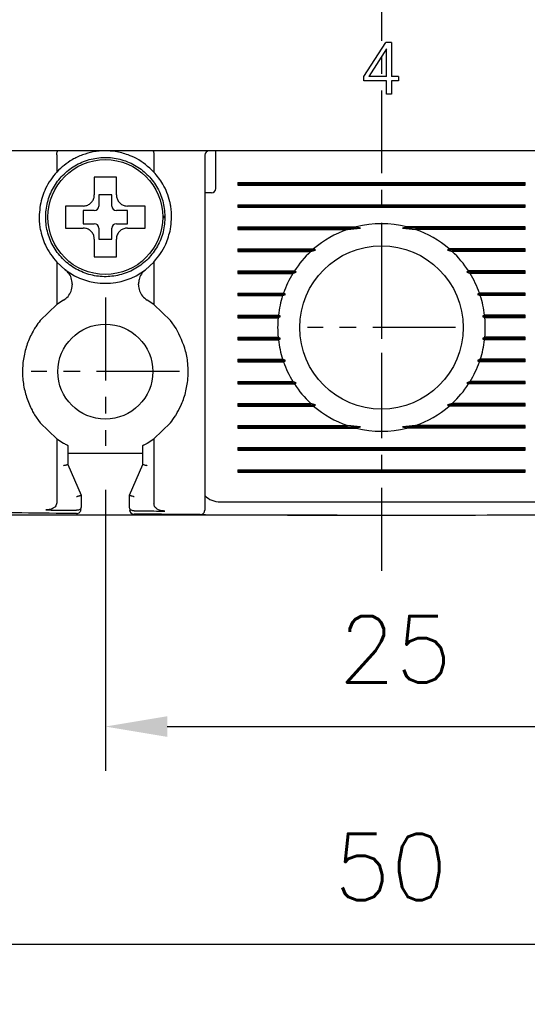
# Model space of a CAD drawing. Extents: x 2148 to 6475, y -907 to 1504.
# Tile 16 of 44: x 4549 to 4572, y 1226 to 1271. Entities that reach past the tile are written whole.
import ezdxf

# ---------------------------------------------------------------- set-up
doc = ezdxf.new("R2010")
doc.units = 0
doc.header["$LTSCALE"] = 3
doc.header["$MEASUREMENT"] = 0
doc.linetypes.add('CENTER', pattern=[2, 1.25, -0.25, 0.25, -0.25])
doc.layers.get('0').update_dxf_attribs({"linetype": 'CONTINUOUS'})
doc.layers.get('Defpoints').update_dxf_attribs({"linetype": 'CONTINUOUS'})
doc.layers.add('cen', color=1, linetype='CENTER')
doc.layers.add('di', color=3, linetype='CONTINUOUS')
doc.styles.add('KIM', font='ROMANS.shx', dxfattribs={"height": 5, "bigfont": 'GSG1.shx'})
doc.styles.get("Standard").update_dxf_attribs({"font": 'romans.shx', "height": 3, "bigfont": 'ghs.shx'})
doc.dimstyles.new('STANDARD$0', dxfattribs={"dimtxt": 5, "dimasz": 5, "dimexe": 1, "dimexo": 2, "dimgap": 2, "dimtad": 1, "dimdec": 4, "dimzin": 12, "dimdsep": 46, "dimtxsty": 'KIM', "dimcen": -1, "dimdle": 0.1, "dimadec": 0, "dimazin": 0, "dimtfac": 1, "dimtdec": 4, "dimtmove": 0, "dimatfit": 3, "dimfxl": 0, "dimtolj": 1, "dimtzin": 0, "dimarcsym": 0})

# ---------------------------------------------------------------- blocks, each defined once
blk = doc.blocks.new('*D118')
at = {"layer": 'Defpoints', "color": 0}
for p in [(4527.852, 1251.468), (4602.852, 1251.368), (4527.852, 1220.612)]:
    blk.add_point(p, dxfattribs=at)
at = {"layer": 'di'}
for p, q in [((4527.852, 1249.468), (4527.852, 1218.612)), ((4602.852, 1249.368), (4602.852, 1218.612)), ((4600.052, 1220.612), (4530.652, 1220.612))]:
    blk.add_line(p, q, dxfattribs=at)
for points in [[(4530.652, 1221.079), (4530.652, 1220.146), (4527.852, 1220.612)], [(4600.052, 1221.079), (4600.052, 1220.146), (4602.852, 1220.612)]]:
    blk.add_solid(points, dxfattribs=at)
at = {"layer": 'di', "insert": (4565.342, 1224.112), "char_height": 3, "attachment_point": 5}
blk.add_mtext('\\A1;75', dxfattribs=at)
blk = doc.blocks.new('*D122')
at = {"layer": 'Defpoints', "color": 0}
for p in [(4552.852, 1251.514), (4577.852, 1251.514), (4577.852, 1238.795)]:
    blk.add_point(p, dxfattribs=at)
at = {"layer": 'di'}
for p, q in [((4552.852, 1249.514), (4552.852, 1236.795)), ((4577.852, 1249.514), (4577.852, 1236.795)), ((4555.652, 1238.795), (4575.052, 1238.795))]:
    blk.add_line(p, q, dxfattribs=at)
for points in [[(4555.652, 1239.261), (4555.652, 1238.328), (4552.852, 1238.795)], [(4575.052, 1239.261), (4575.052, 1238.328), (4577.852, 1238.795)]]:
    blk.add_solid(points, dxfattribs=at)
at = {"layer": 'di', "insert": (4565.976, 1242.295), "char_height": 3, "attachment_point": 5}
blk.add_mtext('\\A1;25', dxfattribs=at)
blk = doc.blocks.new('*D123')
at = {"layer": 'Defpoints', "color": 0}
for p in [(4528.652, 1346.868), (4512.514, 1248.368), (4565.352, 1248.368)]:
    blk.add_point(p, dxfattribs=at)
at = {"layer": 'di'}
for p, q in [((4526.652, 1346.868), (4510.514, 1346.868)), ((4512.514, 1344.068), (4512.514, 1251.168)), ((4563.352, 1248.368), (4510.514, 1248.368))]:
    blk.add_line(p, q, dxfattribs=at)
for points in [[(4512.047, 1344.068), (4512.98, 1344.068), (4512.514, 1346.868)], [(4512.047, 1251.168), (4512.98, 1251.168), (4512.514, 1248.368)]]:
    blk.add_solid(points, dxfattribs=at)
at = {"layer": 'di', "insert": (4509.014, 1297.968), "char_height": 3, "attachment_point": 5, "rotation": 90}
blk.add_mtext('\\A1;98.5', dxfattribs=at)
blk = doc.blocks.new('*D148')
at = {"layer": 'Defpoints', "color": 0}
for p in [(4540.352, 1253.514), (4590.352, 1253.514), (4590.352, 1228.94)]:
    blk.add_point(p, dxfattribs=at)
at = {"layer": 'di'}
for p, q in [((4540.352, 1251.514), (4540.352, 1226.94)), ((4590.352, 1251.514), (4590.352, 1226.94)), ((4543.152, 1228.94), (4587.552, 1228.94))]:
    blk.add_line(p, q, dxfattribs=at)
for points in [[(4543.152, 1229.406), (4543.152, 1228.473), (4540.352, 1228.94)], [(4587.552, 1229.406), (4587.552, 1228.473), (4590.352, 1228.94)]]:
    blk.add_solid(points, dxfattribs=at)
at = {"layer": 'di', "insert": (4565.772, 1232.44), "char_height": 3, "attachment_point": 5}
blk.add_mtext('\\A1;50', dxfattribs=at)

msp = doc.modelspace()

# ---------------------------------------------------------------- linework, layer by layer
for p, q in [((4564.549, 1268.234), (4565.556, 1269.772)), ((4565.574, 1269.484), (4564.773, 1268.234)), ((4565.799, 1269.772), (4565.556, 1269.772)), ((4565.574, 1268.234), (4565.574, 1269.484)), ((4565.799, 1269.772), (4565.799, 1268.234)), ((4564.549, 1268.041), (4564.549, 1268.234)), ((4565.574, 1268.234), (4564.773, 1268.234)), ((4566.12, 1268.234), (4565.799, 1268.234)), ((4566.12, 1268.234), (4566.12, 1268.041)), ((4565.574, 1268.041), (4564.549, 1268.041)), ((4565.574, 1267.433), (4565.574, 1268.041)), ((4566.12, 1268.041), (4565.799, 1268.041)), ((4565.799, 1268.041), (4565.799, 1267.433)), ((4565.799, 1267.433), (4565.574, 1267.433)), ((4602.152, 1264.868), (4528.552, 1264.868)), ((4550.652, 1264.685), (4550.652, 1264.682)), ((4550.652, 1264.682), (4550.652, 1263.908)), ((4555.052, 1264.682), (4555.052, 1264.685)), ((4555.052, 1264.682), (4555.052, 1263.908)), ((4557.352, 1264.668), (4557.352, 1249.475)), ((4557.852, 1264.468), (4557.852, 1264.868)), ((4557.852, 1263.168), (4557.852, 1264.468)), ((4558.852, 1263.426), (4571.852, 1263.426)), ((4558.852, 1263.426), (4558.852, 1263.311)), ((4558.852, 1263.368), (4571.852, 1263.368)), ((4558.852, 1263.311), (4571.852, 1263.311)), ((4571.852, 1263.311), (4571.852, 1263.426)), ((4553.152, 1262.868), (4552.552, 1262.868)), ((4552.552, 1262.868), (4552.552, 1262.368)), ((4553.152, 1262.368), (4553.152, 1262.868)), ((4557.652, 1262.968), (4557.352, 1262.968)), ((4551.283, 1262.368), (4551.052, 1262.368)), ((4558.852, 1262.426), (4571.852, 1262.426)), ((4558.852, 1262.426), (4558.852, 1262.311)), ((4558.852, 1262.368), (4571.852, 1262.368)), ((4571.852, 1262.311), (4571.852, 1262.426)), ((4552.352, 1262.168), (4551.852, 1262.168)), ((4551.852, 1262.168), (4551.852, 1261.568)), ((4553.852, 1262.168), (4553.352, 1262.168)), ((4553.852, 1261.568), (4553.852, 1262.168)), ((4558.852, 1262.311), (4571.852, 1262.311)), ((4551.852, 1261.568), (4552.352, 1261.568)), ((4553.352, 1261.568), (4553.852, 1261.568)), ((4555.452, 1261.902), (4555.552, 1261.902)), ((4555.552, 1261.834), (4555.452, 1261.834)), ((4555.552, 1261.902), (4555.552, 1261.834)), ((4552.552, 1261.368), (4552.552, 1260.868)), ((4553.152, 1260.868), (4553.152, 1261.368)), ((4558.852, 1261.426), (4564.205, 1261.426)), ((4558.852, 1261.426), (4558.852, 1261.311)), ((4558.852, 1261.368), (4564.399, 1261.368)), ((4558.852, 1261.311), (4563.817, 1261.311)), ((4563.817, 1261.311), (4564.399, 1261.368)), ((4564.399, 1261.368), (4564.205, 1261.426)), ((4566.5, 1261.426), (4566.306, 1261.368)), ((4566.306, 1261.368), (4566.887, 1261.311)), ((4571.852, 1261.368), (4566.306, 1261.368)), ((4571.852, 1261.426), (4566.5, 1261.426)), ((4571.852, 1261.311), (4566.887, 1261.311)), ((4571.852, 1261.311), (4571.852, 1261.426)), ((4552.552, 1260.868), (4553.152, 1260.868)), ((4552.352, 1260.299), (4552.352, 1260.068)), ((4558.852, 1260.426), (4562.281, 1260.426)), ((4558.852, 1260.426), (4558.852, 1260.311)), ((4558.852, 1260.368), (4562.367, 1260.368)), ((4558.852, 1260.311), (4562.152, 1260.311)), ((4562.152, 1260.311), (4562.367, 1260.368)), ((4562.367, 1260.368), (4562.281, 1260.426)), ((4568.424, 1260.426), (4568.337, 1260.368)), ((4568.337, 1260.368), (4568.553, 1260.311)), ((4571.852, 1260.368), (4568.337, 1260.368)), ((4571.852, 1260.426), (4568.424, 1260.426)), ((4571.852, 1260.311), (4568.553, 1260.311)), ((4571.852, 1260.311), (4571.852, 1260.426)), ((4550.652, 1259.829), (4550.652, 1257.905)), ((4550.652, 1259.829), (4551.037, 1259.48)), ((4554.668, 1259.48), (4555.052, 1259.829)), ((4555.052, 1259.829), (4555.052, 1257.905)), ((4558.852, 1259.426), (4561.409, 1259.426)), ((4558.852, 1259.426), (4558.852, 1259.311)), ((4558.852, 1259.368), (4561.491, 1259.368)), ((4558.852, 1259.311), (4561.337, 1259.311)), ((4561.337, 1259.311), (4561.491, 1259.368)), ((4561.491, 1259.368), (4561.409, 1259.426)), ((4569.296, 1259.426), (4569.214, 1259.368)), ((4569.214, 1259.368), (4569.368, 1259.311)), ((4571.852, 1259.368), (4569.214, 1259.368)), ((4571.852, 1259.426), (4569.296, 1259.426)), ((4571.852, 1259.311), (4569.368, 1259.311)), ((4571.852, 1259.311), (4571.852, 1259.426)), ((4551.352, 1258.844), (4551.352, 1258.794)), ((4554.352, 1258.794), (4554.352, 1258.844)), ((4558.852, 1258.426), (4560.918, 1258.426)), ((4558.852, 1258.426), (4558.852, 1258.311)), ((4558.852, 1258.368), (4561.004, 1258.368)), ((4560.879, 1258.311), (4561.004, 1258.368)), ((4561.004, 1258.368), (4560.918, 1258.426)), ((4569.787, 1258.426), (4569.701, 1258.368)), ((4569.701, 1258.368), (4569.826, 1258.311)), ((4571.852, 1258.368), (4569.701, 1258.368)), ((4571.852, 1258.426), (4569.787, 1258.426)), ((4571.852, 1258.311), (4571.852, 1258.426)), ((4550.652, 1257.905), (4549.902, 1257.184)), ((4550.957, 1258.104), (4550.652, 1257.905)), ((4555.052, 1257.905), (4554.748, 1258.104)), ((4555.802, 1257.184), (4555.052, 1257.905)), ((4558.852, 1258.311), (4560.879, 1258.311)), ((4571.852, 1258.311), (4569.826, 1258.311)), ((4556.052, 1256.824), (4555.802, 1257.184)), ((4558.852, 1257.426), (4560.686, 1257.426)), ((4558.852, 1257.426), (4558.852, 1257.311)), ((4558.852, 1257.368), (4560.78, 1257.368)), ((4558.852, 1257.311), (4560.673, 1257.311)), ((4560.673, 1257.311), (4560.78, 1257.368)), ((4560.78, 1257.368), (4560.686, 1257.426)), ((4570.019, 1257.426), (4569.925, 1257.368)), ((4569.925, 1257.368), (4570.032, 1257.311)), ((4571.852, 1257.368), (4569.925, 1257.368)), ((4571.852, 1257.426), (4570.019, 1257.426)), ((4571.852, 1257.311), (4570.032, 1257.311)), ((4571.852, 1257.311), (4571.852, 1257.426)), ((4558.852, 1256.426), (4560.673, 1256.426)), ((4558.852, 1256.426), (4558.852, 1256.311)), ((4558.852, 1256.368), (4560.78, 1256.368)), ((4558.852, 1256.311), (4560.686, 1256.311)), ((4560.78, 1256.368), (4560.673, 1256.426)), ((4560.686, 1256.311), (4560.78, 1256.368)), ((4570.032, 1256.426), (4569.925, 1256.368)), ((4569.925, 1256.368), (4570.019, 1256.311)), ((4571.852, 1256.368), (4569.925, 1256.368)), ((4571.852, 1256.311), (4570.019, 1256.311)), ((4571.852, 1256.426), (4570.032, 1256.426)), ((4571.852, 1256.311), (4571.852, 1256.426)), ((4558.852, 1255.426), (4560.879, 1255.426)), ((4558.852, 1255.426), (4558.852, 1255.311)), ((4558.852, 1255.368), (4561.004, 1255.368)), ((4558.852, 1255.311), (4560.918, 1255.311)), ((4561.004, 1255.368), (4560.879, 1255.426)), ((4560.918, 1255.311), (4561.004, 1255.368)), ((4569.826, 1255.426), (4569.701, 1255.368)), ((4569.701, 1255.368), (4569.787, 1255.311)), ((4571.852, 1255.368), (4569.701, 1255.368)), ((4571.852, 1255.311), (4569.787, 1255.311)), ((4571.852, 1255.426), (4569.826, 1255.426)), ((4571.852, 1255.311), (4571.852, 1255.426)), ((4558.852, 1254.426), (4561.337, 1254.426)), ((4558.852, 1254.426), (4558.852, 1254.311)), ((4558.852, 1254.368), (4561.491, 1254.368)), ((4561.491, 1254.368), (4561.337, 1254.426)), ((4561.409, 1254.311), (4561.491, 1254.368)), ((4569.368, 1254.426), (4569.214, 1254.368)), ((4569.214, 1254.368), (4569.296, 1254.311)), ((4571.852, 1254.368), (4569.214, 1254.368)), ((4571.852, 1254.426), (4569.368, 1254.426)), ((4571.852, 1254.311), (4571.852, 1254.426)), ((4558.852, 1254.311), (4561.409, 1254.311)), ((4571.852, 1254.311), (4569.296, 1254.311)), ((4558.852, 1253.426), (4562.152, 1253.426)), ((4558.852, 1253.426), (4558.852, 1253.311)), ((4558.852, 1253.368), (4562.367, 1253.368)), ((4558.852, 1253.311), (4562.281, 1253.311)), ((4562.367, 1253.368), (4562.152, 1253.426)), ((4562.281, 1253.311), (4562.367, 1253.368)), ((4568.553, 1253.426), (4568.337, 1253.368)), ((4568.337, 1253.368), (4568.424, 1253.311)), ((4571.852, 1253.368), (4568.337, 1253.368)), ((4571.852, 1253.311), (4568.424, 1253.311)), ((4571.852, 1253.426), (4568.553, 1253.426)), ((4571.852, 1253.311), (4571.852, 1253.426)), ((4549.652, 1252.913), (4549.902, 1252.553)), ((4549.902, 1252.553), (4550.652, 1251.832)), ((4555.052, 1251.832), (4555.802, 1252.553)), ((4558.852, 1252.426), (4563.817, 1252.426)), ((4558.852, 1252.426), (4558.852, 1252.311)), ((4558.852, 1252.368), (4564.399, 1252.368)), ((4558.852, 1252.311), (4564.205, 1252.311)), ((4564.399, 1252.368), (4563.817, 1252.426)), ((4564.205, 1252.311), (4564.399, 1252.368)), ((4566.887, 1252.426), (4566.306, 1252.368)), ((4566.306, 1252.368), (4566.5, 1252.311)), ((4571.852, 1252.368), (4566.306, 1252.368)), ((4571.852, 1252.311), (4566.5, 1252.311)), ((4571.852, 1252.426), (4566.887, 1252.426)), ((4571.852, 1252.311), (4571.852, 1252.426)), ((4550.652, 1251.832), (4550.652, 1248.927)), ((4550.652, 1251.832), (4550.952, 1251.635)), ((4554.752, 1251.635), (4555.052, 1251.832)), ((4555.052, 1251.832), (4555.052, 1248.88)), ((4551.152, 1251.526), (4551.152, 1250.668)), ((4554.552, 1250.668), (4554.552, 1251.526)), ((4558.852, 1251.426), (4571.852, 1251.426)), ((4558.852, 1251.426), (4558.852, 1251.311)), ((4558.852, 1251.368), (4571.852, 1251.368)), ((4558.852, 1251.311), (4571.852, 1251.311)), ((4571.852, 1251.311), (4571.852, 1251.426)), ((4554.552, 1251.168), (4551.152, 1251.168)), ((4551.152, 1250.668), (4551.152, 1250.668)), ((4551.152, 1250.668), (4551.752, 1249.268)), ((4553.952, 1249.268), (4554.552, 1250.668)), ((4554.552, 1250.668), (4554.552, 1250.668)), ((4558.852, 1250.426), (4571.852, 1250.426)), ((4558.852, 1250.426), (4558.852, 1250.311)), ((4558.852, 1250.368), (4571.852, 1250.368)), ((4558.852, 1250.311), (4571.852, 1250.311)), ((4571.852, 1250.311), (4571.852, 1250.426)), ((4551.752, 1249.268), (4551.752, 1249.268)), ((4551.752, 1249.268), (4551.752, 1248.721)), ((4553.952, 1249.268), (4553.952, 1249.268)), ((4553.952, 1248.696), (4553.952, 1249.268)), ((4551.551, 1248.589), (4551.552, 1248.589)), ((4554.151, 1248.564), (4554.152, 1248.564)), ((4558.052, 1248.968), (4572.652, 1248.968))]:
    msp.add_line(p, q)
for centre, radius in [((4552.852, 1261.868), 2.6), ((4565.352, 1256.868), 3.7), ((4552.852, 1254.868), 2.15)]:
    msp.add_circle(centre, radius)
for centre, radius, start, end in [((4557.552, 1264.668), 0.2, 90, 180), ((4557.652, 1263.168), 0.2, 270, 0), ((4552.352, 1262.368), 0.2, 270, 0), ((4553.352, 1262.368), 0.2, 180, 270), ((4552.352, 1261.368), 0.2, 0, 90), ((4553.352, 1261.368), 0.2, 90, 180), ((4565.352, 1256.868), 4.7, 75.8668, 104.1332), ((4565.352, 1256.868), 4.7, 109.0625, 130.8026), ((4565.352, 1256.868), 4.7, 49.1974, 70.9375), ((4565.352, 1256.868), 4.7, 132.9123, 147.0301), ((4565.352, 1256.868), 4.7, 32.9699, 47.0877), ((4552.852, 1261.868), 3, 232.7522, 307.2478), ((4565.352, 1256.868), 4.7, 148.6925, 160.6442), ((4565.352, 1256.868), 4.7, 19.3558, 31.3075), ((4565.352, 1256.868), 4.7, 162.1296, 173.1848), ((4565.352, 1256.868), 4.7, 6.8152, 17.8704), ((4565.352, 1256.868), 4.7, 174.6005, 185.3995), ((4565.352, 1256.868), 4.7, 354.6005, 5.3995), ((4565.352, 1256.868), 4.7, 186.8152, 197.8704), ((4565.352, 1256.868), 4.7, 342.1296, 353.1848), ((4565.352, 1256.868), 4.7, 199.3558, 211.3075), ((4565.352, 1256.868), 4.7, 328.6925, 340.6442), ((4565.352, 1256.868), 4.7, 212.9699, 227.0877), ((4565.352, 1256.868), 4.7, 312.9123, 327.0301), ((4565.352, 1256.868), 4.7, 229.1974, 250.9375), ((4565.352, 1256.868), 4.7, 289.0625, 310.8026), ((4565.352, 1256.868), 4.7, 255.8668, 284.1332), ((4558.052, 1249.968), 1, 225.4794, 270), ((4551.552, 1248.64), 0.2, 269.4033, 360), ((4554.152, 1248.616), 0.2, 180, 269.5157), ((4557.152, 1248.594), 0.2, 269.6454, 0), ((4565.352, 2573.578), 1325.21, 269.632498, 270.367502)]:
    msp.add_arc(centre, radius, start, end)
for points, knots in [([(4550.652, 1264.685), (4550.654, 1264.706), (4550.656, 1264.75), (4550.666, 1264.806), (4550.68, 1264.847), (4550.694, 1264.865), (4550.703, 1264.868), (4550.706, 1264.868), (4550.706, 1264.868)], [0, 0, 0, 0, 0.217458, 0.434772, 0.655996, 0.88466, 0.986787, 1, 1, 1, 1]), ([(4551.818, 1264.685), (4551.659, 1264.618), (4551.223, 1264.436), (4550.874, 1264.113), (4550.652, 1263.908)], [0, 0, 0, 0, 0.364329, 1, 1, 1, 1]), ([(4552.852, 1264.868), (4552.665, 1264.86), (4552.312, 1264.843), (4551.976, 1264.735), (4551.818, 1264.685)], [0, 0, 0, 0, 0.532004, 1, 1, 1, 1]), ([(4553.887, 1264.685), (4553.692, 1264.745), (4553.355, 1264.849), (4553.002, 1264.863), (4552.852, 1264.868)], [0, 0, 0, 0, 0.575576, 1, 1, 1, 1]), ([(4555.052, 1263.908), (4554.801, 1264.136), (4554.449, 1264.456), (4554.012, 1264.634), (4553.887, 1264.685)], [0, 0, 0, 0, 0.7139442, 1, 1, 1, 1]), ([(4554.999, 1264.868), (4554.999, 1264.868), (4555.002, 1264.868), (4555.011, 1264.865), (4555.025, 1264.847), (4555.039, 1264.806), (4555.049, 1264.75), (4555.051, 1264.706), (4555.052, 1264.685)], [0, 0, 0, 0, 0.013213, 0.11534, 0.344004, 0.565228, 0.782542, 1, 1, 1, 1]), ([(4555.552, 1261.902), (4555.532, 1262.136), (4555.49, 1262.609), (4555.198, 1263.264), (4554.76, 1263.824), (4554.188, 1264.251), (4553.526, 1264.515), (4552.818, 1264.599), (4552.112, 1264.498), (4551.457, 1264.216), (4550.897, 1263.775), (4550.47, 1263.204), (4550.205, 1262.542), (4550.122, 1261.834), (4550.223, 1261.128), (4550.504, 1260.473), (4550.946, 1259.913), (4551.517, 1259.486), (4552.179, 1259.221), (4552.887, 1259.138), (4553.593, 1259.239), (4554.248, 1259.52), (4554.808, 1259.962), (4555.233, 1260.533), (4555.508, 1261.195), (4555.538, 1261.668), (4555.552, 1261.902)], [0, 0, 0, 0, 0.041425, 0.083575, 0.125, 0.166425, 0.208575, 0.25, 0.291425, 0.333575, 0.375, 0.416425, 0.458575, 0.5, 0.541425, 0.583575, 0.625, 0.666425, 0.708575, 0.75, 0.791425, 0.833575, 0.875, 0.916425, 0.958575, 1, 1, 1, 1]), ([(4550.652, 1263.908), (4550.465, 1263.673), (4550.115, 1263.236), (4549.97, 1262.674), (4549.902, 1262.414)], [0, 0, 0, 0, 0.5380986, 1, 1, 1, 1]), ([(4555.802, 1262.414), (4555.793, 1262.463), (4555.725, 1262.797), (4555.512, 1263.343), (4555.194, 1263.734), (4555.052, 1263.908)], [0, 0, 0, 0, 0.087364, 0.593572, 1, 1, 1, 1]), ([(4552.352, 1263.668), (4552.352, 1263.625), (4552.352, 1263.549), (4552.352, 1263.472), (4552.352, 1263.438)], [0, 0, 0, 0, 0.571794, 1, 1, 1, 1]), ([(4552.352, 1263.438), (4552.352, 1263.273), (4552.352, 1263.083), (4552.352, 1262.893), (4552.352, 1262.868)], [0, 0, 0, 0, 0.871112, 1, 1, 1, 1]), ([(4553.352, 1263.438), (4553.352, 1263.472), (4553.352, 1263.549), (4553.352, 1263.625), (4553.352, 1263.668)], [0, 0, 0, 0, 0.428206, 1, 1, 1, 1]), ([(4553.352, 1262.868), (4553.352, 1262.893), (4553.352, 1263.083), (4553.352, 1263.273), (4553.352, 1263.438)], [0, 0, 0, 0, 0.128888, 1, 1, 1, 1]), ([(4551.852, 1262.368), (4551.909, 1262.374), (4552.021, 1262.385), (4552.171, 1262.471), (4552.284, 1262.598), (4552.344, 1262.738), (4552.35, 1262.831), (4552.352, 1262.868)], [0, 0, 0, 0, 0.214612, 0.429239, 0.643513, 0.857576, 1, 1, 1, 1]), ([(4553.352, 1262.868), (4553.358, 1262.812), (4553.369, 1262.7), (4553.455, 1262.55), (4553.582, 1262.437), (4553.722, 1262.377), (4553.815, 1262.371), (4553.852, 1262.368)], [0, 0, 0, 0, 0.214612, 0.429239, 0.643513, 0.857576, 1, 1, 1, 1]), ([(4549.902, 1262.414), (4549.871, 1262.125), (4549.831, 1261.757), (4549.89, 1261.4), (4549.902, 1261.323)], [0, 0, 0, 0, 0.78462, 1, 1, 1, 1]), ([(4551.852, 1262.368), (4551.828, 1262.368), (4551.638, 1262.368), (4551.448, 1262.368), (4551.283, 1262.368)], [0, 0, 0, 0, 0.128888, 1, 1, 1, 1]), ([(4554.422, 1262.368), (4554.257, 1262.368), (4554.067, 1262.368), (4553.877, 1262.368), (4553.852, 1262.368)], [0, 0, 0, 0, 0.871112, 1, 1, 1, 1]), ([(4554.652, 1262.368), (4554.609, 1262.368), (4554.533, 1262.368), (4554.456, 1262.368), (4554.422, 1262.368)], [0, 0, 0, 0, 0.571794, 1, 1, 1, 1]), ([(4555.802, 1261.323), (4555.835, 1261.617), (4555.874, 1261.982), (4555.814, 1262.344), (4555.802, 1262.414)], [0, 0, 0, 0, 0.807198, 1, 1, 1, 1]), ([(4549.902, 1261.323), (4549.968, 1261.07), (4550.115, 1260.502), (4550.461, 1260.069), (4550.652, 1259.829)], [0, 0, 0, 0, 0.445861, 1, 1, 1, 1]), ([(4551.052, 1261.368), (4551.106, 1261.368), (4551.182, 1261.368), (4551.26, 1261.368), (4551.283, 1261.368)], [0, 0, 0, 0, 0.70684, 1, 1, 1, 1]), ([(4551.283, 1261.368), (4551.448, 1261.368), (4551.638, 1261.368), (4551.828, 1261.368), (4551.852, 1261.368)], [0, 0, 0, 0, 0.871112, 1, 1, 1, 1]), ([(4552.352, 1260.868), (4552.347, 1260.925), (4552.336, 1261.037), (4552.25, 1261.187), (4552.123, 1261.3), (4551.983, 1261.36), (4551.89, 1261.366), (4551.852, 1261.368)], [0, 0, 0, 0, 0.214612, 0.429239, 0.643513, 0.857576, 1, 1, 1, 1]), ([(4553.852, 1261.368), (4553.796, 1261.363), (4553.684, 1261.352), (4553.534, 1261.266), (4553.421, 1261.139), (4553.361, 1260.999), (4553.355, 1260.906), (4553.352, 1260.868)], [0, 0, 0, 0, 0.2146123, 0.4292387, 0.6435135, 0.8575757, 1, 1, 1, 1]), ([(4553.852, 1261.368), (4553.877, 1261.368), (4554.067, 1261.368), (4554.257, 1261.368), (4554.422, 1261.368)], [0, 0, 0, 0, 0.128888, 1, 1, 1, 1]), ([(4554.422, 1261.368), (4554.456, 1261.368), (4554.533, 1261.368), (4554.609, 1261.368), (4554.652, 1261.368)], [0, 0, 0, 0, 0.428206, 1, 1, 1, 1]), ([(4555.052, 1259.829), (4555.253, 1260.083), (4555.598, 1260.518), (4555.742, 1261.086), (4555.802, 1261.323)], [0, 0, 0, 0, 0.583241, 1, 1, 1, 1]), ([(4552.352, 1260.868), (4552.352, 1260.844), (4552.352, 1260.654), (4552.352, 1260.464), (4552.352, 1260.299)], [0, 0, 0, 0, 0.128888, 1, 1, 1, 1]), ([(4553.352, 1260.299), (4553.352, 1260.464), (4553.352, 1260.654), (4553.352, 1260.844), (4553.352, 1260.868)], [0, 0, 0, 0, 0.871112, 1, 1, 1, 1]), ([(4553.352, 1260.068), (4553.352, 1260.122), (4553.352, 1260.198), (4553.352, 1260.276), (4553.352, 1260.299)], [0, 0, 0, 0, 0.70684, 1, 1, 1, 1]), ([(4551.352, 1258.844), (4551.343, 1258.934), (4551.325, 1259.114), (4551.201, 1259.335), (4551.085, 1259.437), (4551.037, 1259.48)], [0, 0, 0, 0, 0.367828, 0.735683, 1, 1, 1, 1]), ([(4554.668, 1259.48), (4554.602, 1259.419), (4554.47, 1259.296), (4554.369, 1259.063), (4554.357, 1258.909), (4554.352, 1258.844)], [0, 0, 0, 0, 0.366318, 0.732591, 1, 1, 1, 1]), ([(4550.957, 1258.104), (4551.03, 1258.157), (4551.175, 1258.264), (4551.322, 1258.51), (4551.342, 1258.697), (4551.352, 1258.794)], [0, 0, 0, 0, 0.323953, 0.647862, 1, 1, 1, 1]), ([(4554.352, 1258.794), (4554.362, 1258.704), (4554.38, 1258.524), (4554.519, 1258.274), (4554.67, 1258.162), (4554.748, 1258.104)], [0, 0, 0, 0, 0.325778, 0.651579, 1, 1, 1, 1]), ([(4549.902, 1257.184), (4549.834, 1257.092), (4549.746, 1256.975), (4549.669, 1256.851), (4549.652, 1256.824)], [0, 0, 0, 0, 0.783321, 1, 1, 1, 1]), ([(4549.652, 1256.824), (4549.641, 1256.804), (4549.52, 1256.604), (4549.329, 1256.201), (4549.154, 1255.591), (4549.086, 1254.959), (4549.124, 1254.324), (4549.27, 1253.704), (4549.464, 1253.235), (4549.612, 1252.983), (4549.652, 1252.913)], [0, 0, 0, 0, 0.016609, 0.1701, 0.323593, 0.477808, 0.632023, 0.786686, 0.941347, 1, 1, 1, 1]), ([(4556.052, 1252.913), (4556.127, 1253.047), (4556.306, 1253.364), (4556.495, 1253.911), (4556.607, 1254.537), (4556.606, 1255.173), (4556.484, 1255.964), (4556.22, 1256.489), (4556.052, 1256.824)], [0, 0, 0, 0, 0.111592, 0.26571, 0.419831, 0.574549, 0.729265, 1, 1, 1, 1]), ([(4555.802, 1252.553), (4555.878, 1252.654), (4555.964, 1252.769), (4556.042, 1252.897), (4556.052, 1252.913)], [0, 0, 0, 0, 0.873396, 1, 1, 1, 1]), ([(4550.952, 1251.635), (4550.982, 1251.618), (4551.037, 1251.587), (4551.104, 1251.551), (4551.145, 1251.53), (4551.15, 1251.527), (4551.152, 1251.526)], [0, 0, 0, 0, 0.2979613, 0.5599554, 0.7989416, 1, 1, 1, 1]), ([(4554.552, 1251.526), (4554.554, 1251.527), (4554.559, 1251.529), (4554.589, 1251.545), (4554.635, 1251.569), (4554.692, 1251.6), (4554.733, 1251.624), (4554.752, 1251.635)], [0, 0, 0, 0, 0.188954, 0.377385, 0.579407, 0.805366, 1, 1, 1, 1]), ([(4551.152, 1250.668), (4551.15, 1250.665), (4551.146, 1250.659), (4551.113, 1250.645), (4551.063, 1250.63), (4551.008, 1250.616), (4550.97, 1250.608), (4550.954, 1250.604), (4550.952, 1250.604)], [0, 0, 0, 0, 0.209284, 0.418502, 0.629593, 0.844734, 0.985697, 1, 1, 1, 1]), ([(4554.752, 1250.604), (4554.751, 1250.604), (4554.735, 1250.608), (4554.697, 1250.616), (4554.642, 1250.63), (4554.592, 1250.645), (4554.559, 1250.659), (4554.555, 1250.665), (4554.552, 1250.668)], [0, 0, 0, 0, 0.014303, 0.155266, 0.370407, 0.581498, 0.790716, 1, 1, 1, 1]), ([(4557.352, 1249.475), (4557.352, 1249.441), (4557.352, 1249.297), (4557.352, 1249.053), (4557.352, 1248.799), (4557.352, 1248.627), (4557.352, 1248.605), (4557.352, 1248.594)], [0, 0, 0, 0, 0.070888, 0.30317, 0.535449, 0.767724, 1, 1, 1, 1]), ([(4551.752, 1249.268), (4551.75, 1249.265), (4551.746, 1249.259), (4551.713, 1249.245), (4551.663, 1249.229), (4551.608, 1249.215), (4551.57, 1249.207), (4551.554, 1249.204), (4551.552, 1249.203)], [0, 0, 0, 0, 0.209288, 0.41851, 0.629604, 0.844744, 0.985694, 1, 1, 1, 1]), ([(4554.152, 1249.203), (4554.151, 1249.204), (4554.135, 1249.207), (4554.097, 1249.215), (4554.042, 1249.229), (4553.992, 1249.245), (4553.959, 1249.259), (4553.955, 1249.265), (4553.952, 1249.268)], [0, 0, 0, 0, 0.014306, 0.155256, 0.370396, 0.58149, 0.790712, 1, 1, 1, 1]), ([(4550.652, 1248.927), (4550.649, 1248.894), (4550.641, 1248.83), (4550.58, 1248.741), (4550.471, 1248.661), (4550.321, 1248.611), (4550.207, 1248.606), (4550.153, 1248.604)], [0, 0, 0, 0, 0.146941, 0.293551, 0.479409, 0.75724, 1, 1, 1, 1]), ([(4550.153, 1248.604), (4550.32, 1248.602), (4550.786, 1248.597), (4551.251, 1248.592), (4551.551, 1248.589)], [0, 0, 0, 0, 0.357126, 1, 1, 1, 1]), ([(4551.752, 1248.721), (4551.752, 1248.72), (4551.752, 1248.705), (4551.745, 1248.675), (4551.715, 1248.638), (4551.67, 1248.611), (4551.614, 1248.592), (4551.573, 1248.59), (4551.552, 1248.589)], [0, 0, 0, 0, 0.009072, 0.230311, 0.441413, 0.632595, 0.816154, 1, 1, 1, 1]), ([(4554.151, 1248.564), (4554.13, 1248.566), (4554.089, 1248.568), (4554.034, 1248.587), (4553.989, 1248.615), (4553.96, 1248.651), (4553.953, 1248.68), (4553.952, 1248.696), (4553.952, 1248.696)], [0, 0, 0, 0, 0.184812, 0.369329, 0.561684, 0.774222, 0.990891, 1, 1, 1, 1]), ([(4554.152, 1248.564), (4554.452, 1248.562), (4554.916, 1248.558), (4555.38, 1248.554), (4555.544, 1248.553)], [0, 0, 0, 0, 0.646884, 1, 1, 1, 1]), ([(4555.544, 1248.553), (4555.459, 1248.56), (4555.33, 1248.571), (4555.18, 1248.648), (4555.1, 1248.725), (4555.059, 1248.805), (4555.054, 1248.857), (4555.052, 1248.88)], [0, 0, 0, 0, 0.3856491, 0.5927567, 0.75933, 0.8923951, 1, 1, 1, 1]), ([(4551.55, 1248.44), (4550.723, 1248.449), (4549.723, 1248.46), (4548.723, 1248.473), (4548.55, 1248.475)], [0, 0, 0, 0, 0.827381, 1, 1, 1, 1]), ([(4557.151, 1248.394), (4556.979, 1248.395), (4555.979, 1248.401), (4554.979, 1248.409), (4554.151, 1248.416)], [0, 0, 0, 0, 0.1721742, 1, 1, 1, 1])]:
    msp.add_open_spline(points, degree=3, knots=knots)
for points in [[(4553.352, 1263.668), (4553.186, 1263.668), (4552.852, 1263.668), (4552.519, 1263.668), (4552.352, 1263.668)], [(4551.052, 1262.368), (4551.052, 1262.202), (4551.052, 1261.868), (4551.052, 1261.535), (4551.052, 1261.368)], [(4554.652, 1261.368), (4554.652, 1261.535), (4554.652, 1261.868), (4554.652, 1262.202), (4554.652, 1262.368)], [(4552.352, 1260.068), (4552.519, 1260.068), (4552.852, 1260.068), (4553.186, 1260.068), (4553.352, 1260.068)]]:
    msp.add_open_spline(points, degree=3)
at = {"layer": 'cen'}
for p, q in [((4565.352, 1351.601), (4565.352, 1245.795)), ((4565.352, 1260.223), (4565.352, 1253.514)), ((4552.852, 1258.223), (4552.852, 1251.514)), ((4568.707, 1256.868), (4561.998, 1256.868)), ((4556.207, 1254.868), (4549.498, 1254.868))]:
    msp.add_line(p, q, dxfattribs=at)

# ---------------------------------------------------------------- dimensions: what is measured, and where the dimension line sits
at = {"layer": 'di'}
dim = msp.add_linear_dim(base=(4512.514, 1248.368), p1=(4528.652, 1346.868), p2=(4565.352, 1248.368), angle=90, dimstyle='STANDARD$0', override={"dimtxt": 3, "dimasz": 2.8, "dimexe": 2, "dimdec": 2, "dimzin": 8, "dimtxsty": 'Standard', "dimcen": 0, "dimclrd": 256, "dimclre": 256, "dimclrt": 256, "dimadec": 2, "dimazin": 2, "dimtfac": 0.6, "dimtdec": 2, "dimtzin": 8, "dimlwd": 65535, "dimlwe": 65535, "dimarcsym": 1}, dxfattribs=at)
dim.commit()
dim.dimension.update_dxf_attribs({"geometry": '*D123', "text_midpoint": (4512.514, 1297.968), "dimtype": 160})
for base, p1, p2, picture, middle in [((4590.352, 1228.94), (4540.352, 1253.514), (4590.352, 1253.514), '*D148', (4565.772, 1228.94)), ((4527.852, 1220.612), (4602.852, 1251.368), (4527.852, 1251.468), '*D118', (4565.342, 1220.612)), ((4577.852, 1238.795), (4552.852, 1251.514), (4577.852, 1251.514), '*D122', (4565.976, 1238.795))]:
    dim = msp.add_linear_dim(base=base, p1=p1, p2=p2, dimstyle='STANDARD$0', override={"dimtxt": 3, "dimasz": 2.8, "dimexe": 2, "dimdec": 2, "dimzin": 8, "dimtxsty": 'Standard', "dimcen": 0, "dimclrd": 256, "dimclre": 256, "dimclrt": 256, "dimadec": 2, "dimazin": 2, "dimtfac": 0.6, "dimtdec": 2, "dimtzin": 8, "dimlwd": 65535, "dimlwe": 65535, "dimarcsym": 1}, dxfattribs=at)
    dim.commit()
    dim.dimension.update_dxf_attribs({"geometry": picture, "text_midpoint": middle, "dimtype": 160})

doc.saveas('drawing.dxf')
